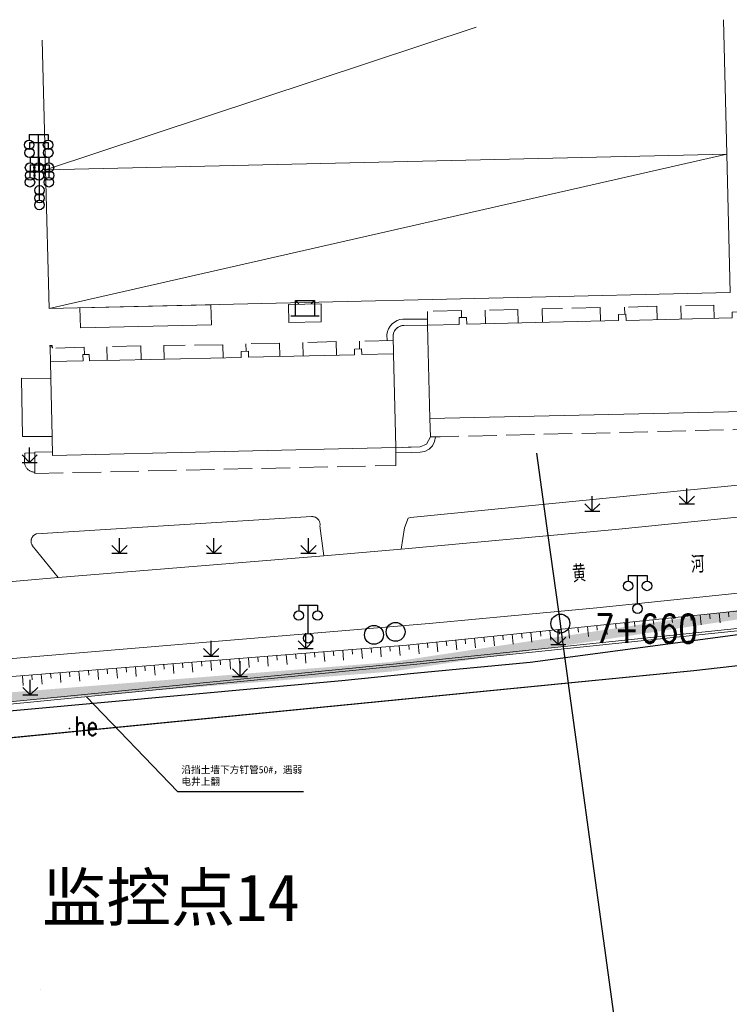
# Model space of a CAD drawing. Extents: x 39527407 to 39530665, y 3786466 to 3790957.
# Tile 32 of 113: x 39528674 to 39528749, y 3788123 to 3788227. Entities that reach past the tile are written whole.
import ezdxf
from ezdxf.enums import TextEntityAlignment as Align

# ---------------------------------------------------------------- set-up
doc = ezdxf.new("R2010")
doc.units = 0
doc.header["$PDSIZE"] = 0.2
doc.linetypes.add('X0', pattern=[4, 3, -1])
doc.layers.get('0').update_dxf_attribs({"linetype": 'CONTINUOUS'})
for name, color, linetype in [('DLSS', 4, 'CONTINUOUS'), ('JCDL_DMX_F', 30, 'CONTINUOUS'), ('JCDL_JMDD_F', 231, 'CONTINUOUS'), ('JCDL_JMDX_F', 231, 'CONTINUOUS'), ('JCDL_JT_ZJ', 100, 'CONTINUOUS'), ('JCDL_JTD_F', 100, 'CONTINUOUS'), ('JCDL_SXX_F', 5, 'CONTINUOUS'), ('JMD', 6, 'CONTINUOUS'), ('SXSS', 5, 'CONTINUOUS'), ('ZBTZ', 3, 'CONTINUOUS'), ('zdh', 7, 'CONTINUOUS'), ('断面线', 2, 'CONTINUOUS'), ('水面监控', 7, 'CONTINUOUS'), ('综合管网', 1, 'CONTINUOUS')]:
    doc.layers.add(name, color=color, linetype=linetype)
for name, color, linetype, lineweight in [('JCDL_JMDX', 1, 'CONTINUOUS', 0), ('JCDL_SXM', 5, 'CONTINUOUS', 0), ('JCDL_SXX', 5, 'CONTINUOUS', 0), ('JCDL_ZBX', 3, 'CONTINUOUS', 0)]:
    doc.layers.add(name, color=color, linetype=linetype, lineweight=lineweight)
doc.styles.add('HT', font='simhei.ttf')
doc.styles.add('HZ', font='rs', dxfattribs={"width": 0.8, "bigfont": 'hztxt'})
doc.linetypes.add('10422', pattern='A,2,[150,AAA.SHX,S=1,R=0,X=0,Y=1],2,[177,AAA.SHX,S=1,R=0,X=0,Y=0.8],1e-09', length=4)
doc.linetypes.add('X35', pattern='A,2,[150,AAA.SHX,S=1,R=0,X=0,Y=1],2,[177,AAA.SHX,S=1,R=0,X=0,Y=0.8],1e-09', length=4)
doc.linetypes.add('X67', pattern='A,1,[150,symbolx.shx,S=1,R=0,X=0,Y=1],2,[153,symbolx.shx,S=1,R=0,X=0,Y=0.8],2,[145,symbolx.shx,S=1,R=0,X=0,Y=0],0,[150,symbolx.shx,S=1,R=0,X=0,Y=1],2,[153,symbolx.shx,S=1,R=0,X=0,Y=0.8],2,[150,symbolx.shx,S=1,R=0,X=0,Y=1],0.5,-0.5,[146,symbolx.shx,S=1,R=0,X=0,Y=0],-0.5,0.5,[153,symbolx.shx,S=1,R=0,X=0,Y=0.8],1', length=12)

# ---------------------------------------------------------------- blocks, each defined once
blk = doc.blocks.new('5820000')
at = {"color": 0, "linetype": 'Continuous'}
blk.add_circle((0, 0), 1, dxfattribs=at)
blk = doc.blocks.new('9530003')
at = {"color": 0}
for p, q in [((0, 0), (0, 1.6)), ((-0.8, 0), (0.8, 0))]:
    blk.add_line(p, q, dxfattribs=at)
at = {"color": 0, "linetype": 'Continuous'}
for points in [[(0, 0), (-0.8, 0.8)], [(0, 0), (0.8, 0.8)]]:
    blk.add_lwpolyline(points, dxfattribs=at)
blk = doc.blocks.new('3521000')
at = {"color": 0}
for p, q in [((-1, 3.5), (1, 3.5)), ((0, 0.5), (0, 3.5))]:
    blk.add_line(p, q, dxfattribs=at)
at = {"color": 0, "linetype": 'Continuous', "flags": 128}
for points in [[(-1, 3.5), (-1, 2.9)], [(1, 3.5), (1, 2.9)]]:
    blk.add_lwpolyline(points, dxfattribs=at)
at = {"color": 0}
for centre in [(-1, 2.4), (1, 2.4), (0, 0)]:
    blk.add_circle(centre, 0.5, dxfattribs=at)
blk = doc.blocks.new('3552000')
at = {"color": 0}
for p, q in [((-1, 1.6), (-0.65, 1.25)), ((-1, 1.6), (1, 1.6)), ((-1, 0), (-1, 1.6)), ((1, 1.6), (0.65, 1.25)), ((1, 1.6), (1, 0)), ((-1.5, 0), (1.5, 0))]:
    blk.add_line(p, q, dxfattribs=at)

msp = doc.modelspace()

# ---------------------------------------------------------------- linework, layer by layer
at = {"color": 9, "linetype": 'Continuous', "elevation": -38.58, "flags": 128}
msp.add_lwpolyline([(39528544.38863, 3788142.56071), (39528589.77988, 3788146.39236), (39528708.42517, 3788157.19587), (39528716.03372, 3788157.9629), (39528728.35855, 3788159.14714), (39528943.94426, 3788187.83495), (39528994.39861, 3788193.35469), (39528996.02612, 3788193.78543), (39529138.46752, 3788162.83557), (39529165.19701, 3788162.16328)], dxfattribs=at)
at = {"layer": 'DLSS', "color": 9, "linetype": 'Continuous', "lineweight": 20, "elevation": -38.58}
for points in [[(39528832.843, 3788186.34723), (39528813.159, 3788183.25271), (39528808.16299, 3788182.44171), (39528802.959, 3788181.59972), (39528778.43, 3788177.71071), (39528761.533, 3788175.64471), (39528757.57799, 3788175.19772), (39528737.37, 3788173.15672), (39528714.68499, 3788171.09072), (39528706.525, 3788170.38072), (39528678.411, 3788168.09171), (39528666.28211, 3788167.02132), (39528655.114, 3788166.03571), (39528597.8, 3788161.41072), (39528585.538, 3788160.40872), (39528582.843, 3788160.19405)], [(39528832.843, 3788178.15314), (39528812.40915, 3788174.9307), (39528793.044, 3788171.68872), (39528788.18399, 3788170.94272), (39528771.38199, 3788168.60672), (39528735.392, 3788164.86672), (39528717.644, 3788163.22372), (39528675.635, 3788159.71271), (39528666.76499, 3788158.91472), (39528631.35599, 3788155.76972), (39528582.843, 3788151.99949)]]:
    msp.add_lwpolyline(points, dxfattribs=at)
at = {"layer": 'JCDL_DMX_F', "color": 9, "linetype": 'X35', "lineweight": 0, "elevation": -38.58}
msp.add_lwpolyline([(39528788.06554, 3788167.20463), (39528769.915, 3788164.47871), (39528716.364, 3788158.91071), (39528667.18399, 3788154.08172), (39528616.566, 3788149.21171), (39528597.317, 3788147.61772), (39528582.843, 3788146.36953)], dxfattribs=at)
at = {"layer": 'JCDL_JMDX', "color": 9, "linetype": 'Continuous', "lineweight": 0, "elevation": -38.58}
for points in [[(39528677.054, 3788211.17571), (39528722.62046, 3788226.26154)], [(39528677.4565, 3788196.5311), (39528749.15767, 3788212.82999)], [(39528714.86832, 3788195.39329), (39528714.55815, 3788195.3395), (39528714.26156, 3788195.23398), (39528713.98712, 3788195.07977), (39528713.74275, 3788194.88132), (39528713.53551, 3788194.64436), (39528713.37137, 3788194.37574), (39528713.25508, 3788194.08321), (39528713.18999, 3788193.77521)], [(39528714.86832, 3788195.39329), (39528717.47868, 3788195.40472)], [(39528713.20605, 3788193.11924), (39528713.18999, 3788193.77521)], [(39528677.53986, 3788192.60878), (39528677.54966, 3788192.31439)], [(39528716.6925, 3788181.32821), (39528717.1939, 3788181.40758), (39528717.64641, 3788181.63767), (39528718.00592, 3788181.99607), (39528718.23741, 3788182.44786), (39528718.31833, 3788182.94902)], [(39528714.11966, 3788181.31448), (39528715.75202, 3788181.30204), (39528716.6925, 3788181.32821)]]:
    msp.add_lwpolyline(points, dxfattribs=at)
at = {"layer": 'JCDL_JMDX', "color": 9, "linetype": 'X0', "lineweight": 0, "elevation": -38.58}
for points in [[(39528727.08536, 3788194.98696), (39528727.05299, 3788196.41671), (39528723.57999, 3788196.33471), (39528723.61233, 3788194.90618)], [(39528735.7913, 3788195.18947), (39528735.759, 3788196.61671), (39528729.63, 3788196.47372), (39528729.6623, 3788195.0469)], [(39528741.77107, 3788195.32857), (39528741.73899, 3788196.74571), (39528738.33499, 3788196.65071), (39528738.35186, 3788195.90598)], [(39528747.80588, 3788195.46895), (39528747.774, 3788196.87772), (39528744.27899, 3788196.79972), (39528744.31096, 3788195.38766)], [(39528721.08574, 3788195.55883), (39528721.069, 3788196.29872), (39528717.467, 3788196.20872), (39528717.488, 3788194.76372)], [(39528681.18381, 3788191.6629), (39528681.16699, 3788192.42071), (39528677.54966, 3788192.31439), (39528677.59699, 3788190.90671)], [(39528687.19397, 3788191.11964), (39528687.162, 3788192.56071), (39528683.574, 3788192.46872), (39528683.60569, 3788191.04001)], [(39528695.87658, 3788191.31225), (39528695.846, 3788192.69072), (39528689.596, 3788192.59572), (39528689.62754, 3788191.17362)], [(39528701.84657, 3788191.44471), (39528701.815, 3788192.86771), (39528698.274, 3788192.78871), (39528698.2916, 3788191.99555)], [(39528707.84286, 3788191.57773), (39528707.811, 3788193.01372), (39528704.289, 3788192.91771), (39528704.32045, 3788191.49959)], [(39528713.84684, 3788193.13488), (39528710.275, 3788193.04772), (39528710.29294, 3788192.23893)], [(39528717.80399, 3788182.93671), (39528754.029, 3788183.80371), (39528754.03399, 3788185.68471)], [(39528677.80721, 3788181.38399), (39528675.947, 3788181.34171), (39528675.94299, 3788179.07772), (39528714.116, 3788179.92972), (39528714.12097, 3788181.81072)]]:
    msp.add_lwpolyline(points, dxfattribs=at)
at = {"layer": 'JCDL_JMDX', "color": 9, "linetype": 'X67', "lineweight": 0, "elevation": -38.58}
msp.add_lwpolyline([(39528666.432, 3788150.43872), (39528745.658, 3788158.20872), (39528784.98399, 3788162.69571)], dxfattribs=at)
at = {"layer": 'JCDL_JMDX_F', "color": 9, "linetype": 'Continuous', "lineweight": 0, "elevation": -38.58}
for points in [[(39528702.813, 3788195.04072), (39528706.243, 3788195.12472), (39528706.229, 3788197.02071), (39528702.76658, 3788196.93592), (39528702.813, 3788195.04072)], [(39528717.488, 3788194.76372), (39528717.47347, 3788195.76361)], [(39528714.16714, 3788194.37981), (39528714.00076, 3788194.16616)], [(39528714.378, 3788194.54969), (39528714.16714, 3788194.37981)], [(39528714.62216, 3788194.66678), (39528714.378, 3788194.54969)], [(39528714.88664, 3788194.72487), (39528714.62216, 3788194.66678)], [(39528714.88664, 3788194.72487), (39528717.488, 3788194.76372)], [(39528713.88771, 3788193.92011), (39528713.83399, 3788193.65471)], [(39528713.84684, 3788193.13488), (39528713.83399, 3788193.65471)], [(39528714.00076, 3788194.16616), (39528713.88771, 3788193.92011)], [(39528677.78972, 3788192.61709), (39528677.53986, 3788192.60878)], [(39528677.54476, 3788192.46158), (39528677.79462, 3788192.4699)], [(39528677.78972, 3788192.61709), (39528677.79952, 3788192.3227)], [(39528712.56527, 3788193.10361), (39528713.84684, 3788193.13488)], [(39528717.39299, 3788182.17771), (39528717.80399, 3788182.93671)], [(39528718.83267, 3788182.96133), (39528717.80399, 3788182.93671)], [(39528714.82705, 3788181.83037), (39528716.708, 3788181.88271)], [(39528716.708, 3788181.88271), (39528717.39299, 3788182.17771)]]:
    msp.add_lwpolyline(points, dxfattribs=at)
at = {"layer": 'JCDL_SXM', "color": 9, "linetype": 'Continuous', "lineweight": 0, "elevation": -38.58}
msp.add_lwpolyline([(39528676.5301, 3788124.49602), (39528676.52615, 3788124.49559)], dxfattribs=at)
at = {"layer": 'JCDL_SXX', "color": 9, "linetype": 'Continuous', "lineweight": 0, "elevation": -38.58}
for points in [[(39528812.72221, 3788172.99984), (39528797.8197, 3788170.61418), (39528770.648, 3788166.62271), (39528715.30899, 3788160.94172), (39528667.267, 3788157.11172), (39528627.79623, 3788153.67413), (39528582.843, 3788149.75908)], [(39528747.32613, 3788164.22853), (39528747.37719, 3788163.73115)], [(39528748.3209, 3788164.33065), (39528748.42716, 3788163.29555)], [(39528749.31567, 3788164.43277), (39528749.36673, 3788163.93539)], [(39528736.38363, 3788163.1052), (39528736.4899, 3788162.0701)], [(39528737.37841, 3788163.20732), (39528737.42947, 3788162.70993)], [(39528738.37318, 3788163.30944), (39528738.47944, 3788162.27434)], [(39528739.36795, 3788163.41156), (39528739.41901, 3788162.91418)], [(39528740.36272, 3788163.51368), (39528740.46898, 3788162.47858)], [(39528741.35749, 3788163.6158), (39528741.40856, 3788163.11842)], [(39528742.35227, 3788163.71793), (39528742.45853, 3788162.68282)], [(39528743.34704, 3788163.82005), (39528743.3981, 3788163.32266)], [(39528744.34181, 3788163.92217), (39528744.44807, 3788162.88707)], [(39528745.33658, 3788164.02429), (39528745.38764, 3788163.5269)], [(39528746.33135, 3788164.12641), (39528746.43762, 3788163.09131)], [(39528726.43592, 3788162.08398), (39528726.54218, 3788161.04888)], [(39528727.43069, 3788162.1861), (39528727.48175, 3788161.68872)], [(39528728.42546, 3788162.28823), (39528728.53172, 3788161.25313)], [(39528729.42023, 3788162.39035), (39528729.47129, 3788161.89296)], [(39528730.415, 3788162.49247), (39528730.52126, 3788161.45737)], [(39528731.40977, 3788162.59459), (39528731.46084, 3788162.0972)], [(39528732.40455, 3788162.69671), (39528732.51081, 3788161.66161)], [(39528733.39932, 3788162.79883), (39528733.45038, 3788162.30145)], [(39528734.39409, 3788162.90095), (39528734.50035, 3788161.86585)], [(39528735.38886, 3788163.00308), (39528735.43992, 3788162.50569)], [(39528716.4882, 3788161.06277), (39528716.59446, 3788160.02767)], [(39528717.48297, 3788161.16489), (39528717.53403, 3788160.66751)], [(39528718.47774, 3788161.26701), (39528718.584, 3788160.23191)], [(39528719.47251, 3788161.36913), (39528719.52357, 3788160.87175)], [(39528720.46728, 3788161.47126), (39528720.57354, 3788160.43615)], [(39528721.46206, 3788161.57338), (39528721.51312, 3788161.07599)], [(39528722.45683, 3788161.6755), (39528722.56309, 3788160.6404)], [(39528723.4516, 3788161.77762), (39528723.50266, 3788161.28023)], [(39528724.44637, 3788161.87974), (39528724.55263, 3788160.84464)], [(39528725.44114, 3788161.98186), (39528725.4922, 3788161.48448)], [(39528703.53176, 3788160.00281), (39528703.57149, 3788159.50439)], [(39528704.5286, 3788160.08228), (39528704.6112, 3788159.04612)], [(39528705.52543, 3788160.16175), (39528705.56517, 3788159.66333)], [(39528706.52227, 3788160.24122), (39528706.60488, 3788159.20506)], [(39528707.51911, 3788160.32069), (39528707.55884, 3788159.82227)], [(39528708.51595, 3788160.40016), (39528708.59855, 3788159.364)], [(39528709.51278, 3788160.47963), (39528709.55252, 3788159.98121)], [(39528710.50962, 3788160.5591), (39528710.59222, 3788159.52294)], [(39528711.50646, 3788160.63857), (39528711.54619, 3788160.14015)], [(39528712.50329, 3788160.71804), (39528712.5859, 3788159.68188)], [(39528713.50013, 3788160.79751), (39528713.53987, 3788160.29909)], [(39528714.49697, 3788160.87698), (39528714.57957, 3788159.84082)], [(39528715.49342, 3788160.96065), (39528715.54448, 3788160.46326)], [(39528690.57287, 3788158.9697), (39528690.65548, 3788157.93354)], [(39528691.56971, 3788159.04917), (39528691.60945, 3788158.55076)], [(39528692.56655, 3788159.12864), (39528692.64915, 3788158.09248)], [(39528693.56339, 3788159.20811), (39528693.60312, 3788158.7097)], [(39528694.56022, 3788159.28758), (39528694.64283, 3788158.25142)], [(39528695.55706, 3788159.36705), (39528695.5968, 3788158.86864)], [(39528696.5539, 3788159.44652), (39528696.6365, 3788158.41036)], [(39528697.55074, 3788159.52599), (39528697.59047, 3788159.02757)], [(39528698.54757, 3788159.60546), (39528698.63018, 3788158.5693)], [(39528699.54441, 3788159.68493), (39528699.58415, 3788159.18651)], [(39528700.54125, 3788159.7644), (39528700.62385, 3788158.72824)], [(39528701.53808, 3788159.84387), (39528701.57782, 3788159.34545)], [(39528702.53492, 3788159.92334), (39528702.61753, 3788158.88718)], [(39528677.61399, 3788157.9366), (39528677.65372, 3788157.43818)], [(39528678.61083, 3788158.01607), (39528678.69343, 3788156.97991)], [(39528679.60766, 3788158.09554), (39528679.6474, 3788157.59712)], [(39528680.6045, 3788158.17501), (39528680.68711, 3788157.13885)], [(39528681.60134, 3788158.25448), (39528681.64107, 3788157.75606)], [(39528682.59818, 3788158.33395), (39528682.68078, 3788157.29779)], [(39528683.59501, 3788158.41342), (39528683.63475, 3788157.915)], [(39528684.59185, 3788158.49289), (39528684.67446, 3788157.45673)], [(39528685.58869, 3788158.57236), (39528685.62842, 3788158.07394)], [(39528686.58553, 3788158.65183), (39528686.66813, 3788157.61567)], [(39528687.58236, 3788158.7313), (39528687.6221, 3788158.23288)], [(39528688.5792, 3788158.81077), (39528688.66181, 3788157.7746)], [(39528689.57604, 3788158.89024), (39528689.61577, 3788158.39182)], [(39528674.62348, 3788157.69819), (39528674.70608, 3788156.66203)], [(39528675.62032, 3788157.77766), (39528675.66005, 3788157.27924)], [(39528676.61715, 3788157.85713), (39528676.69976, 3788156.82097)]]:
    msp.add_lwpolyline(points, dxfattribs=at)
at = {"layer": 'JCDL_SXX_F', "color": 9, "linetype": 'Continuous', "lineweight": 0, "elevation": -38.58}
for points in [[(39528812.9663, 3788171.19712), (39528769.8835, 3788164.72678), (39528716.33886, 3788159.15944), (39528667.1598, 3788154.33054), (39528616.54371, 3788149.46072), (39528597.29595, 3788147.86683), (39528582.843, 3788146.62046)], [(39528813.00343, 3788170.94989), (39528769.915, 3788164.47871), (39528716.364, 3788158.91071), (39528667.18399, 3788154.08172), (39528616.566, 3788149.21171), (39528597.317, 3788147.61772), (39528582.843, 3788146.36953)]]:
    msp.add_lwpolyline(points, dxfattribs=at)
at = {"layer": 'JCDL_ZBX', "color": 9, "linetype": 'Continuous', "lineweight": 0, "elevation": -38.58}
for points in [[(39528714.68499, 3788171.09072), (39528715.044, 3788173.31971), (39528715.447, 3788174.35772), (39528715.67899, 3788174.43472), (39528761.03599, 3788178.89571), (39528790.407, 3788181.91771), (39528802.51999, 3788183.74272), (39528802.959, 3788181.59972)], [(39528675.94685, 3788181.26162), (39528674.895, 3788181.23771), (39528674.83399, 3788180.44372), (39528674.8298, 3788180.36656), (39528674.83131, 3788180.28929), (39528674.83807, 3788180.2123), (39528674.85005, 3788180.13594), (39528674.8672, 3788180.06058), (39528674.88945, 3788179.98656), (39528674.91667, 3788179.91423), (39528674.94876, 3788179.84392), (39528674.98556, 3788179.77595), (39528675.02689, 3788179.71065), (39528675.07258, 3788179.6483), (39528675.1224, 3788179.58922), (39528675.17613, 3788179.53366), (39528675.23351, 3788179.48188), (39528675.244, 3788179.47372), (39528675.29429, 3788179.43413), (39528675.35817, 3788179.39063), (39528675.42486, 3788179.35158), (39528675.49406, 3788179.31715), (39528675.56544, 3788179.28751), (39528675.63867, 3788179.2628), (39528675.71342, 3788179.24313), (39528675.78932, 3788179.2286), (39528675.86605, 3788179.21926), (39528675.94323, 3788179.2156)], [(39528678.411, 3788168.09171), (39528675.674, 3788171.47572), (39528675.64085, 3788171.53034), (39528675.61244, 3788171.58758), (39528675.58857, 3788171.64687), (39528675.56941, 3788171.70783), (39528675.55506, 3788171.77011), (39528675.54563, 3788171.83331), (39528675.54115, 3788171.89706), (39528675.54166, 3788171.96097), (39528675.54716, 3788172.02464), (39528675.55761, 3788172.08769), (39528675.57296, 3788172.14972), (39528675.59309, 3788172.21038), (39528675.61791, 3788172.26927), (39528675.64724, 3788172.32605), (39528675.68091, 3788172.38036), (39528675.71873, 3788172.43188), (39528675.73899, 3788172.45571), (39528675.76045, 3788172.48029), (39528675.80582, 3788172.5253), (39528675.85456, 3788172.56663), (39528675.90639, 3788172.60402), (39528675.96097, 3788172.63726), (39528676.01798, 3788172.66613), (39528676.07708, 3788172.69047), (39528676.138, 3788172.70972), (39528705.22, 3788174.52571), (39528705.28828, 3788174.52609), (39528705.35635, 3788174.52061), (39528705.42378, 3788174.50974), (39528705.49013, 3788174.49356), (39528705.55499, 3788174.47217), (39528705.61794, 3788174.4457), (39528705.6778, 3788174.41452), (39528705.73658, 3788174.37823), (39528705.79151, 3788174.33765), (39528705.84305, 3788174.29284), (39528705.89087, 3788174.24408), (39528705.93468, 3788174.19169), (39528705.97419, 3788174.13598), (39528706.00915, 3788174.07732), (39528706.03936, 3788174.01606), (39528706.06461, 3788173.95261), (39528706.08474, 3788173.88735), (39528706.09964, 3788173.8207), (39528706.1092, 3788173.75308), (39528706.11336, 3788173.68491), (39528706.11211, 3788173.61663), (39528706.10499, 3788173.54872), (39528706.525, 3788170.38072)]]:
    msp.add_lwpolyline(points, dxfattribs=at)
at = {"layer": 'JMD', "color": 9, "linetype": 'Continuous', "lineweight": 0, "elevation": -38.58}
for points in [[(39528748.78429, 3788227.04214), (39528749.15768, 3788212.82999), (39528677.054, 3788211.17571), (39528676.72891, 3788224.89236)], [(39528749.15767, 3788212.82999), (39528749.49411, 3788198.19385), (39528677.4565, 3788196.5311), (39528677.054, 3788211.17571), (39528749.15767, 3788212.82999)], [(39528694.57517, 3788196.91902), (39528694.622, 3788194.79172), (39528680.77031, 3788194.47212), (39528680.69253, 3788196.60443), (39528694.57517, 3788196.91902)], [(39528720.83953, 3788194.84168), (39528720.82299, 3788195.55272), (39528721.62333, 3788195.57133), (39528721.63987, 3788194.86029), (39528737.69442, 3788195.23374), (39528737.67899, 3788195.89672), (39528738.478, 3788195.90772), (39528738.49325, 3788195.25233), (39528749.72038, 3788195.51349), (39528749.712, 3788196.14472), (39528750.49999, 3788196.16572), (39528750.51481, 3788195.5112), (39528753.817, 3788195.59972), (39528754.03399, 3788185.68471), (39528717.73699, 3788184.87972), (39528717.488, 3788194.76372), (39528720.83953, 3788194.84168)], [(39528713.83399, 3788193.65471), (39528713.84269, 3788193.73173), (39528713.85687, 3788193.80796), (39528713.87604, 3788193.88308), (39528713.90011, 3788193.95677), (39528713.92899, 3788194.02872), (39528713.96255, 3788194.09861), (39528714.00064, 3788194.16614), (39528714.0431, 3788194.23101), (39528714.08974, 3788194.29294), (39528714.14036, 3788194.35166), (39528714.19474, 3788194.40692), (39528714.25264, 3788194.45848), (39528714.272, 3788194.47372), (39528714.31381, 3788194.50611), (39528714.37799, 3788194.54961), (39528714.4449, 3788194.58878), (39528714.51424, 3788194.62345), (39528714.58572, 3788194.65349), (39528714.65901, 3788194.67874), (39528714.73382, 3788194.69912), (39528714.8098, 3788194.71452), (39528714.88664, 3788194.72487), (39528714.964, 3788194.72972), (39528717.488, 3788194.76372), (39528717.73699, 3788184.87972), (39528717.80399, 3788182.93671), (39528717.39299, 3788182.17771), (39528716.708, 3788181.88271), (39528714.121, 3788181.81072), (39528713.882, 3788191.71172), (39528713.83399, 3788193.65471)], [(39528677.816, 3788180.98572), (39528677.77168, 3788182.99372), (39528677.63615, 3788189.13268), (39528677.59699, 3788190.90671), (39528681.03805, 3788190.98305), (39528681.02299, 3788191.66171), (39528681.699, 3788191.66672), (39528681.71383, 3788190.99805), (39528697.78393, 3788191.35458), (39528697.77, 3788191.98272), (39528698.542, 3788192.00171), (39528698.55598, 3788191.3717), (39528709.7584, 3788191.62024), (39528709.745, 3788192.22471), (39528710.516, 3788192.24471), (39528710.52947, 3788191.63734), (39528713.882, 3788191.71172), (39528714.121, 3788181.81072), (39528677.816, 3788180.98572)], [(39528674.51999, 3788189.15672), (39528677.63615, 3788189.13268), (39528677.77168, 3788182.99372), (39528674.643, 3788182.98772), (39528674.51999, 3788189.15672)]]:
    msp.add_lwpolyline(points, dxfattribs=at)
at = {"layer": 'SXSS', "color": 9, "linetype": '10422', "flags": 128}
msp.add_lwpolyline([(39529158.99219, 3788155.00221), (39529154.61133, 3788156.12167), (39529139.59664, 3788160.06119), (39529139.20828, 3788160.09122), (39529138.62708, 3788159.93231), (39529134.56702, 3788158.64931), (39529133.72248, 3788158.51672), (39529132.81762, 3788158.6252), (39529113.18757, 3788163.5065), (39529112.13112, 3788164.12733), (39529111.17086, 3788164.90968), (39529109.52931, 3788166.4485), (39529108.36236, 3788167.42696), (39529107.39602, 3788168.07286), (39529082.843, 3788174.28322), (39529050.68838, 3788182.43744), (39529033.00544, 3788186.68419), (39529028.68519, 3788187.22346), (39529024.83151, 3788187.70449), (39529002.88224, 3788190.14097), (39528990.58084, 3788190.97211), (39528982.75405, 3788190.7814), (39528972.15803, 3788190.11916), (39528959.19593, 3788188.56633), (39528946.20778, 3788186.75721), (39528933.80215, 3788184.96701), (39528922.24827, 3788183.3608), (39528915.09334, 3788182.40818), (39528892.15162, 3788179.13787), (39528875.87809, 3788176.9464), (39528846.78883, 3788172.73452), (39528829.93699, 3788170.24171), (39528828.996, 3788169.85872), (39528827.07636, 3788168.21651), (39528825.51229, 3788167.02725), (39528824.41071, 3788166.31798), (39528823.26701, 3788165.67882), (39528822.38429, 3788165.24697), (39528820.25316, 3788164.40332), (39528818.78, 3788164.01172), (39528816.61363, 3788163.978), (39528814.57489, 3788164.13063), (39528812.89156, 3788164.39443), (39528810.25161, 3788165.0709), (39528808.64886, 3788165.64914), (39528806.695, 3788166.39572), (39528784.98399, 3788162.69571), (39528745.658, 3788158.20872), (39528673.04433, 3788151.08721), (39528646.58199, 3788148.55371), (39528582.843, 3788142.75486), (39528552.091, 3788140.10372), (39528550.826, 3788139.49872), (39528549.658, 3788138.03872), (39528548.90697, 3788137.42772), (39528548.81264, 3788137.19961), (39528526.95554, 3788135.46463)], dxfattribs=at)
at = {"layer": 'zdh', "color": 9}
msp.add_point((39528679.593, 3788152.13172, -2.011), dxfattribs=at)
at = {"layer": '断面线', "color": 9, "elevation": -38.58, "flags": 128}
msp.add_lwpolyline([(39528744.69358, 3788067.54553), (39528743.94838, 3788072.96439), (39528743.77243, 3788074.24382), (39528742.72299, 3788081.87079), (39528742.47196, 3788083.69515), (39528741.74643, 3788088.96798), (39528740.59581, 3788097.54958), (39528740.42356, 3788098.59585), (39528739.02087, 3788108.79578), (39528737.81032, 3788117.59856), (39528736.25544, 3788128.90518), (39528734.98914, 3788138.1133), (39528733.46831, 3788149.17235), (39528732.4472, 3788156.59756), (39528732.40438, 3788156.90888), (39528731.90685, 3788160.52679), (39528731.61953, 3788162.61612), (39528731.53758, 3788163.21202), (39528731.36134, 3788164.49358), (39528730.25905, 3788172.5091), (39528729.06125, 3788181.21917)], dxfattribs=at)
at = {"layer": '断面线', "color": 9}
msp.add_circle((39528731.53758, 3788163.21202, -38.58), 1, dxfattribs=at)
at = {"layer": '综合管网', "color": 1, "linetype": 'Continuous', "lineweight": 30}
for p, q in [((39528681.40337, 3788155.48048, -38.58), (39528691.0423, 3788145.45559)), ((39528691.0423, 3788145.45559), (39528704.35108, 3788145.45559))]:
    msp.add_line(p, q, dxfattribs=at)
at = {"layer": '综合管网', "color": 3, "linetype": 'Continuous', "lineweight": 30, "const_width": 1, "elevation": -38.58, "flags": 128}
for points in [[(39528713.69657, 3788158.64879), (39528767.50379, 3788166.74651)], [(39528653.59393, 3788153.86863), (39528713.69657, 3788158.64879)]]:
    msp.add_lwpolyline(points, dxfattribs=at)

# ---------------------------------------------------------------- block references
at = {"layer": 'JCDL_JMDD_F', "color": 9}
for name, p in [('3521000', (39528676.33899, 3788211.40872, -38.58)), ('3521000', (39528676.36499, 3788210.57371, -38.58)), ('3521000', (39528676.43399, 3788209.00371, -38.58)), ('3521000', (39528676.439, 3788208.18472, -38.58)), ('3521000', (39528676.42255, 3788207.4577, -38.58)), ('3552000', (39528704.52935, 3788195.75417, -38.58)), ('3521000', (39528739.70499, 3788164.79071, -38.58)), ('3521000', (39528704.85699, 3788161.65971, -38.58))]:
    msp.add_blockref(name, p, dxfattribs=at)
at = {"layer": 'JCDL_JTD_F', "color": 9}
for p in [(39528714.10699, 3788162.33972, -38.58), (39528711.82, 3788162.02471, -38.58)]:
    msp.add_blockref('5820000', p, dxfattribs=at)
at = {"layer": 'ZBTZ', "color": 9}
for p in [(39528675.3904, 3788180.23862, -38.58), (39528734.91725, 3788175.08147, -38.58), (39528744.91575, 3788175.88147, -38.58), (39528684.8957, 3788170.65281, -38.58), (39528694.8942, 3788170.65281, -38.58), (39528704.89268, 3788170.65284, -38.58), (39528704.5986, 3788160.58362, -38.58), (39528731.31669, 3788160.98939, -38.58), (39528694.6001, 3788159.78362, -38.58), (39528697.65068, 3788157.63805, -38.58), (39528675.45349, 3788155.67438, -38.58)]:
    msp.add_blockref('9530003', p, dxfattribs=at)

# ---------------------------------------------------------------- texts
at = {"layer": 'JCDL_JT_ZJ', "color": 9, "lineweight": 0, "style": 'HZ', "width": 0.8}
for s, rotation, p in [('河', 2.6685204, (39528745.41537, 3788168.01091, -38.58)), ('黄', 4.7734279, (39528732.92181, 3788167.0273, -38.58))]:
    msp.add_text(s, height=1.8, rotation=rotation, dxfattribs=at).set_placement(p, align=Align.BOTTOM_LEFT)
at = {"layer": 'zdh', "color": 9, "style": 'HZ', "width": 0.8}
msp.add_text('he', height=2, dxfattribs=at).set_placement((39528680.093, 3788151.38172, -2.011))
at = {"layer": '断面线', "color": 9, "linetype": 'Continuous', "style": 'HZ', "width": 0.8}
msp.add_text('7+660', height=3, dxfattribs=at).set_placement((39528746.08658, 3788162.67253, -38.58), align=Align.MIDDLE_RIGHT)
at = {"layer": '水面监控', "color": 9, "linetype": 'Continuous', "lineweight": 30, "insert": (39528676.6929, 3788136.76512), "char_height": 20, "attachment_point": 1, "style": 'HT'}
msp.add_mtext_dynamic_manual_height_columns('{\\fSimSun|b0|i0|c134|p2;\\H0.25x;\\C0;监控点14}', width=50.3163026, gutter_width=1, heights=[0], dxfattribs=at)
at = {"layer": '综合管网', "color": 1, "linetype": 'Continuous', "lineweight": 30, "insert": (39528691.44042, 3788148.14344), "char_height": 0.75, "width": 12.7553929, "attachment_point": 1, "style": 'HT'}
msp.add_mtext('沿挡土墙下方钉管50#，遇弱电井上翻', dxfattribs=at)

doc.saveas('drawing.dxf')
